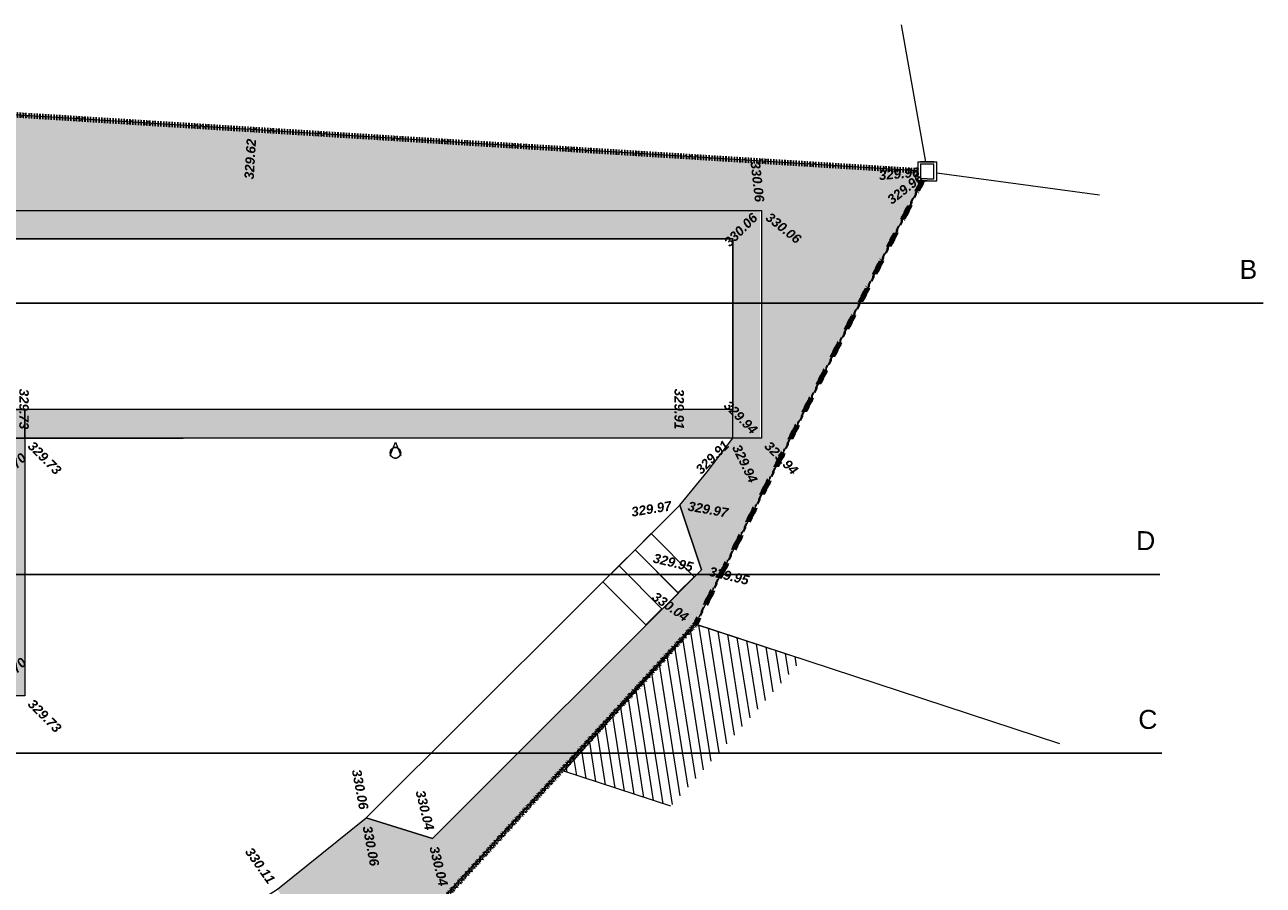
# Model space of a CAD drawing. Header units: centimetres. Extents: x -11246 to 29725, y -11714 to 13666.
# Tile 78 of 79: x 9298 to 9952, y 7609 to 8063. Entities that reach past the tile are written whole.
import ezdxf
from ezdxf.enums import TextEntityAlignment as Align

# ---------------------------------------------------------------- set-up
doc = ezdxf.new("R2010")
doc.units = ezdxf.units.CM
doc.linetypes.add('Centre 2', pattern=[0.03175, 0.00635, -0.004763, 0.015875, -0.004763])
doc.linetypes.add('IMPORT-BORDCHAUSSEE', pattern=[0])
for name, color, linetype, lineweight in [('0- Cloture', 7, 'Continuous', 5), ('BATI', 7, 'Continuous', 5), ('Caches des symboles', 7, 'Continuous', 5), ('COV_EPURES', 7, 'Continuous', 5), ('HACH-BATI', 7, 'Continuous', 5), ('Surface Projet - Textes - Altitudes', 175, 'Continuous', 0)]:
    doc.layers.add(name, color=color, linetype=linetype, lineweight=lineweight)
doc.layers.add('0- Coupes', color=7, linetype='Continuous')
doc.layers.add('0- nouvelle giration', color=7, linetype='Continuous')
for name, color, linetype, lineweight, true_color in [('0- Parking', 9, 'Continuous', 5, 0x808080), ('0- Piste', 5, 'Continuous', 5, 0x0000ff), ('CADASTRE', 190, 'IMPORT-BORDCHAUSSEE', 5, 0x7f00ff), ('INACTIF', 4, 'Continuous', 5, 0x00ffff), ('POLYGO', 7, 'Continuous', 5, 0xa50000), ('VERDI_CLOTURE LIMITE DE PROPRIETE', 1, 'Continuous', 5, 0xff0000)]:
    doc.layers.add(name, color=color, linetype=linetype, lineweight=lineweight, true_color=true_color)
doc.styles.add('Altitude Surfaces projet', font='arialbi.ttf', dxfattribs={"height": 0.5})
doc.styles.add('CoteTitreD', font='arial.ttf', dxfattribs={"height": 0.0017})

# ---------------------------------------------------------------- blocks, each defined once
blk = doc.blocks.new('APS_VERDI_PLAN MASSE_V2_REVIT_dwg_zs_cache-14888822-RDC Bâtiment 500')
at = {"layer": 'Caches des symboles', "flags": 128}
blk.add_lwpolyline([(-28.13, -14.571), (-28.231, -14.613), (-28.309, -14.69), (-28.351, -14.792), (-28.351, -14.901), (-28.309, -15.003), (-28.231, -15.08), (-28.13, -15.122), (-28.02, -15.122), (-27.919, -15.08), (-27.841, -15.003), (-27.799, -14.901), (-27.799, -14.792), (-27.841, -14.69), (-27.919, -14.613), (-28.02, -14.571), (-28.13, -14.571)], dxfattribs=at)
blk = doc.blocks.new('APS_VERDI_PLAN MASSE_V2_REVIT_dwg_4-14888823-RDC Bâtiment 500')
at = {"layer": 'INACTIF'}
blk.add_circle((-28.075, -14.847), 0.281, dxfattribs=at)
at = {"layer": 'POLYGO', "flags": 128}
blk.add_lwpolyline([(-28.356, -14.987), (-28.075, -14.284), (-27.794, -14.987)], dxfattribs=at)
blk.add_blockref('APS_VERDI_PLAN MASSE_V2_REVIT_dwg_zs_cache-14888822-RDC Bâtiment 500', (0, 0))
blk = doc.blocks.new('APS_VERDI_PLAN MASSE_V2_REVIT_dwg_COV_ROUE_3D-14888934-RDC Bâtiment 500')
at = {"layer": 'COV_EPURES'}
for p, q in [((-0.5, 0.5), (-0.5, -0.5)), ((-0.5, 0.5), (0, 0.5)), ((0, 0.5), (-0.35, 0.5)), ((-0.35, 0.4), (-0.35, -0.4)), ((-0.35, 0.4), (0, 0.4)), ((0.35, 0.5), (0, 0.5)), ((0, 0.5), (0.5, 0.5)), ((0, 0.4), (0.35, 0.4)), ((0.35, -0.4), (0.35, 0.4)), ((0.5, -0.5), (0.5, 0.5)), ((0, -0.5), (-0.5, -0.5)), ((0, -0.4), (-0.35, -0.4)), ((-0.35, -0.5), (0, -0.5)), ((0, -0.4), (0.35, -0.4)), ((0, -0.5), (0.35, -0.5)), ((0, -0.5), (0.5, -0.5))]:
    blk.add_line(p, q, dxfattribs=at)
blk = doc.blocks.new('A$Cd462aaf2')
at = {"layer": 'Surface Projet - Textes - Altitudes', "color": 94, "style": 'Altitude Surfaces projet'}
for s, rotation, p in [('329.62', 86.53432, (-35.804, -0.414, -329.963)), ('330.06', 276.48933, (-9.084, 0.515, -329.963)), ('329.96', 4.77177, (-2.549, -0.213, -329.963)), ('329.96', 37.79611, (-2.022, -1.568, -329.963)), ('330.06', 321.48933, (-8.423, -2.323, -329.963)), ('329.94', 315.00001, (-8.459, -14.363, -329.963)), ('329.70', 45, (-49.194, -16.498, -329.963)), ('329.94', 295.82997, (-10.088, -14.454, -329.963)), ('329.97', 349.97649, (-12.625, -17.647, -329.963)), ('329.95', 346.62974, (-11.503, -21.086, -329.963)), ('330.04', 325.08526, (-14.436, -22.352, -329.963)), ('329.70', 44.94326, (-49.193, -27.295, -329.963)), ('330.06', 280.78274, (-29.564, -34.535, -329.963)), ('330.04', 283.87809, (-26.042, -35.612, -329.963))]:
    blk.add_text(s, height=0.5, rotation=rotation, dxfattribs=at).set_placement(p, align=Align.MIDDLE_LEFT)
at = {"layer": 'Surface Projet - Textes - Altitudes', "color": 251, "style": 'Altitude Surfaces projet'}
for s, rotation, p in [('330.06', 45, (-10.604, -3.836, -329.963)), ('329.73', 270.00001, (-47.678, -11.469, -329.963)), ('329.91', 270.00003, (-13.093, -11.469, -329.963)), ('329.94', 315.00001, (-10.604, -12.218, -329.963)), ('329.73', 315.00001, (-47.342, -14.363, -329.963)), ('329.91', 45.00003, (-12.104, -15.836, -329.963)), ('329.97', 9.14655, (-15.619, -17.971, -329.963)), ('329.95', 346.62974, (-14.454, -20.385, -329.963)), ('329.73', 315, (-47.342, -27.97, -329.963)), ('330.06', 280.78274, (-30.132, -31.555, -329.963)), ('330.04', 283.87809, (-26.77, -32.667, -329.963)), ('330.11', 305.58876, (-35.832, -35.755, -329.963))]:
    blk.add_text(s, height=0.5, rotation=rotation, dxfattribs=at).set_placement(p, align=Align.MIDDLE_LEFT)

msp = doc.modelspace()

# ---------------------------------------------------------------- hatches: boundary and pattern name
at = {"lineweight": 5, "true_color": 0xcccccc}
msp.add_hatch(color=254, dxfattribs=at).paths.add_polyline_path([(9298.48089, 7844.61142), (9298.45936, 7859.61147), (8362.47536, 7859.61147), (8362.47536, 7949.60904), (9672.3017, 7949.60885), (9672.30177, 7859.61147), (9672.30169, 7844.61147), (9686.52534, 7844.61159), (9686.52534, 7964.4797), (8347.47536, 7964.60904), (8347.47536, 7844.61147), (9268.46596, 7844.61142)])
at = {"lineweight": 5, "true_color": 0xa55200}
h = msp.add_hatch(dxfattribs=at)
h.set_pattern_fill('FP_10', color=34, scale=10, style=0, pattern_type=2)
h.set_pattern_definition([(45, (-19904108.912, -72379480.274), (2.828427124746, 0), [4, 0]), (45, (-19904108.312, -72379480.274), (2.828427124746, 0), [4, 0]), (45, (-19904107.712, -72379480.274), (2.828427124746, 0), [4, 0])])
h.paths.add_polyline_path([(9672.30169, 7844.61147), (9672.30169, 7859.61147), (9298.47013, 7859.61061), (9298.47013, 7844.61147), (9641.082, 7844.61142), (9641.082, 7844.48233)])
at = {"layer": '0- nouvelle giration', "true_color": 0xafd9aa}
h = msp.add_hatch(dxfattribs=at)
h.set_pattern_fill('ANSI37', color=9, scale=0.1)
h.set_pattern_definition([(45, (7774.85803, 7985.276), (-0.224506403, 0.224506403), []), (135, (7774.85803, 7985.276), (-0.224506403, -0.224506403), [])])
edge = h.paths.add_edge_path(flags=17)
edge.add_line((9243.54198, 7704.82506), (9243.40936, 7704.82506))
edge.add_line((9243.40936, 7704.82506), (9243.40936, 7708.5333))
edge.add_line((9243.40936, 7708.5333), (9213.88491, 7706.5696))
edge.add_line((9213.88491, 7706.5696), (9188.19938, 7704.82785))
edge.add_line((9188.19938, 7704.82785), (9189.17129, 7648.75755))
edge.add_line((9189.17129, 7648.75755), (9220.30806, 7648.75755))
edge.add_arc((9166.29993, 7703.98581), 77.24662, 314.36005498, 360.62251027)
h.paths.add_polyline_path([(9193.58079, 7844.61128), (9151.37886, 7844.61128), (9151.37886, 7816.5384), (9193.58079, 7816.5384)], flags=17)
h.paths.add_polyline_path([(9211.56537, 7844.5853), (9298.47012, 7844.61142), (9298.47012, 7708.5384), (9279.95936, 7708.5384), (9279.95936, 7816.5384), (9211.56537, 7816.5384)], flags=17)
edge = h.paths.add_edge_path(flags=16)
edge.add_spline(control_points=[(8483.63265, 7747.9229), (8473.23546, 7766.04001), (8456.33208, 7793.00915), (8501.19299, 7819.33115), (8555.30671, 7815.05292), (8633.99958, 7814.76278), (8681.88639, 7817.79357), (8812.04957, 7813.04972), (8874.00138, 7813.00905), (8932.40475, 7788.6433), (8971.81768, 7764.98597), (8983.22669, 7744.08026), (8942.80299, 7723.64343), (8888.85969, 7706.3563), (8803.02282, 7722.64778), (8701.19564, 7730.407), (8620.77239, 7677.51211), (8598.90441, 7637.43833), (8525.9665, 7683.11303), (8500.19393, 7723.13495), (8483.63265, 7747.9229)], knot_values=[0, 0, 0, 0, 5.205560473, 7.910229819, 14.488220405, 21.740027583, 32.113314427, 40.526554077, 55.688985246, 57.317719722, 57.317719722, 57.317719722, 61.137916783, 67.881664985, 74.416986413, 84.722557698, 90.464298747, 100.393023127, 105.711588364, 114.635439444, 114.635439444, 114.635439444, 114.635439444], degree=3, periodic=0)
edge = h.paths.add_edge_path()
edge.add_line((9095.44936, 7816.5384), (9095.44936, 7844.61128))
edge.add_line((9095.44936, 7844.61128), (8363.63307, 7844.61128))
edge.add_line((8363.63307, 7844.61128), (8347.47536, 7844.61147))
edge.add_line((8347.47536, 7844.61147), (8347.47536, 7964.60904))
edge.add_line((8347.47536, 7964.60904), (9687.30169, 7964.60904))
edge.add_line((9687.30169, 7964.60904), (9687.30169, 7844.61147))
edge.add_line((9687.30169, 7844.61147), (9672.30169, 7844.61147))
edge.add_line((9672.30169, 7844.61147), (9658.58917, 7826.69484))
edge.add_line((9658.58917, 7826.69484), (9644.32377, 7809.23621))
edge.add_line((9644.32377, 7809.23621), (9655.60365, 7775.11519))
edge.add_line((9655.60365, 7775.11519), (9643.34668, 7762.87259))
edge.add_line((9643.34668, 7762.87259), (9643.49249, 7762.72575))
edge.add_line((9643.49249, 7762.72575), (9634.97242, 7754.2754))
edge.add_line((9634.97242, 7754.2754), (9630.38849, 7749.92959))
edge.add_line((9630.38849, 7749.92959), (9513.69088, 7633.36876))
edge.add_line((9513.69088, 7633.36876), (9478.72437, 7644.19953))
edge.add_line((9478.72437, 7644.19953), (9431.82234, 7606.52208))
edge.add_line((9431.82234, 7606.52208), (9458.61503, 7564.30654))
edge.add_line((9458.61503, 7564.30654), (9374.18395, 7510.72116))
edge.add_line((9374.18395, 7510.72116), (9347.39126, 7552.93669))
edge.add_arc((9428.4727, 7540.78475), 81.98701, 171.47633564, 199.44571408)
edge.add_line((9351.16245, 7513.49017), (9367.34464, 7483.02096))
edge.add_line((9367.34464, 7483.02096), (9368.11515, 7480.94579))
edge.add_line((9368.11515, 7480.94579), (9365.54978, 7473.01202))
edge.add_line((9365.54978, 7473.01202), (9377.5866, 7481.20335))
edge.add_line((9377.5866, 7481.20335), (9416.24641, 7509.54068))
edge.add_line((9416.24641, 7509.54068), (9472.80555, 7551.73829))
edge.add_line((9472.80555, 7551.73829), (9652.54838, 7746.4625))
edge.add_line((9652.54838, 7746.4625), (9772.29725, 7980.27599))
edge.add_line((9772.29725, 7980.27599), (9769.85803, 7980.27599))
edge.add_line((9769.85803, 7980.27599), (9769.85803, 7985.58575))
edge.add_line((9769.85803, 7985.58575), (8917.5, 8038.39161))
edge.add_line((8917.5, 8038.39161), (8846.58169, 8034.86069))
edge.add_line((8846.58169, 8034.86069), (8847.14345, 8033.97842))
edge.add_line((8847.14345, 8033.97842), (8826.38878, 8020.1032))
edge.add_line((8826.38878, 8020.1032), (8816.32012, 8030.67753))
edge.add_line((8816.32012, 8030.67753), (8817.76825, 8032.05644))
edge.add_line((8817.76825, 8032.05644), (8826.057, 8023.32514))
edge.add_line((8826.057, 8023.32514), (8826.67645, 8022.70085))
edge.add_line((8826.67645, 8022.70085), (8844.40644, 8034.55396))
edge.add_line((8844.40644, 8034.55396), (8844.28397, 8034.74629))
edge.add_line((8844.28397, 8034.74629), (8555.30881, 8020.35863))
edge.add_line((8555.30881, 8020.35863), (8297.07026, 7972.96972))
edge.add_line((8297.07026, 7972.96972), (8324.77286, 7897.5166))
edge.add_line((8324.77286, 7897.5166), (8337.47536, 7862.66193))
edge.add_line((8337.47536, 7862.66193), (8350.4065, 7827.60489))
edge.add_line((8350.4065, 7827.60489), (8664.08488, 7532.15748))
edge.add_line((8664.08488, 7532.15748), (9049.04773, 7532.24777))
edge.add_line((9049.04773, 7532.24777), (9270.19189, 7408.11878))
edge.add_line((9270.19189, 7408.11878), (9236.40839, 7436.78897))
edge.add_line((9236.40839, 7436.78897), (9193.74813, 7472.9924))
edge.add_line((9193.74813, 7472.9924), (9118.3404, 7538.29746))
edge.add_line((9118.3404, 7538.29746), (9095.69374, 7557.22689))
edge.add_arc((9063.44192, 7510.33914), 56.90906, 55.47779667, 90.22136055)
edge.add_line((9063.22205, 7567.24777), (9039.04773, 7542.24777))
edge.add_line((9039.04773, 7542.24777), (8989.04773, 7542.24777))
edge.add_line((8989.04773, 7542.24777), (8939.04773, 7542.24777))
edge.add_line((8939.04773, 7542.24777), (8889.04773, 7542.24777))
edge.add_line((8889.04773, 7542.24777), (8839.04773, 7542.24777))
edge.add_line((8839.04773, 7542.24777), (8789.04773, 7542.24777))
edge.add_line((8789.04773, 7542.24777), (8697.13197, 7542.24777))
edge.add_arc((8697.13197, 7592.24777), 50, 180, 270, ccw=False)
edge.add_line((8647.13197, 7592.24777), (8647.13197, 7632.62031))
edge.add_arc((8697.13197, 7632.62031), 50, 90, 180, ccw=False)
edge.add_line((8697.13197, 7682.62031), (8744.0519, 7682.62031))
edge.add_line((8744.0519, 7682.62031), (8763.95596, 7697.74739))
edge.add_line((8763.95596, 7697.74739), (8763.97109, 7697.72748))
edge.add_line((8763.97109, 7697.72748), (8775.46957, 7682.59791))
edge.add_line((8775.46957, 7682.59791), (8795.37362, 7697.72499))
edge.add_line((8795.37362, 7697.72499), (8806.86862, 7682.6))
edge.add_line((8806.86862, 7682.6), (8826.77267, 7697.72708))
edge.add_line((8826.77267, 7697.72708), (8838.25519, 7682.61851))
edge.add_line((8838.25519, 7682.61851), (8858.15924, 7697.74559))
edge.add_line((8858.15924, 7697.74559), (8869.66683, 7682.60403))
edge.add_line((8869.66683, 7682.60403), (8889.57088, 7697.73111))
edge.add_line((8889.57088, 7697.73111), (8901.05294, 7682.62314))
edge.add_line((8901.05294, 7682.62314), (8920.95699, 7697.75023))
edge.add_line((8920.95699, 7697.75023), (8932.35734, 7682.74977))
edge.add_line((8932.35734, 7682.74977), (8952.26139, 7697.87685))
edge.add_line((8952.26139, 7697.87685), (8963.87508, 7682.59568))
edge.add_line((8963.87508, 7682.59568), (8983.77913, 7697.72277))
edge.add_line((8983.77913, 7697.72277), (8995.21833, 7682.74977))
edge.add_line((8995.21833, 7682.74977), (9015.12239, 7697.87685))
edge.add_line((9015.12239, 7697.87685), (9026.73438, 7682.59791))
edge.add_line((9026.73438, 7682.59791), (9053.01733, 7702.57295))
edge.add_line((9053.01733, 7702.57295), (9083.27704, 7662.75755))
edge.add_line((9083.27704, 7662.75755), (9093.91704, 7648.75755))
edge.add_line((9093.91704, 7648.75755), (9145.20732, 7648.75755))
edge.add_line((9145.20732, 7648.75755), (9145.20732, 7701.91252))
edge.add_line((9145.20732, 7701.91252), (9095.44936, 7698.5384))
edge.add_line((9095.44936, 7698.5384), (9095.44936, 7816.5384))
at = {"layer": 'HACH-BATI'}
h = msp.add_hatch(dxfattribs=at)
h.set_pattern_fill('FP_2', color=256, scale=10, style=0, pattern_type=2)
h.set_pattern_definition([(99, (-19901877.072, -72391385.194), (-4.70386572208, -0.74501913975), [])])
h.paths.add_polyline_path([(9639.51699, 7650.36219), (9709.0965, 7727.95813), (9652.54838, 7746.4625), (9582.96887, 7668.86656), (9624.44673, 7655.29366)])

# ---------------------------------------------------------------- linework, layer by layer
at = {"lineweight": 5}
msp.add_line((8363.63307, 7844.61128), (9382.0762, 7844.61128), dxfattribs=at)
at = {"layer": '0- Cloture'}
msp.add_line((9298.47013, 7844.61142), (9298.47013, 7859.61147), dxfattribs=at)
at = {"layer": '0- Cloture', "flags": 128}
msp.add_lwpolyline([(9347.39126, 7552.93669), (9431.82234, 7606.52208), (9478.72437, 7644.19953), (9513.69088, 7633.36876), (9655.602, 7775.11355), (9644.32377, 7809.23621), (9658.58917, 7826.69484), (9672.30169, 7844.61147), (9672.30169, 7859.61147), (9672.30169, 7949.60885), (8361.69901, 7949.60885), (8361.69901, 7859.48233), (9227.68294, 7859.48233), (9298.47012, 7859.61147), (9298.47012, 7844.61142), (9298.47012, 7814.70189), (9298.47012, 7715.0384), (9298.47012, 7708.5384), (9279.95936, 7708.5384)], dxfattribs=at)
at = {"layer": '0- Coupes'}
for p, q in [((8265.78246, 7915.78953), (9952.18871, 7915.78953)), ((8211.21391, 7772.68739), (9897.62015, 7772.68739)), ((8212.3194, 7678.36949), (9898.72565, 7678.36949))]:
    msp.add_line(p, q, dxfattribs=at)
at = {"layer": '0- Parking', "color": 18, "true_color": 0x000000, "flags": 128}
for points in [[(9655.60365, 7775.11519), (9513.69088, 7633.36876), (9478.72437, 7644.19953), (9644.32377, 7809.23621)], [(9643.22868, 7762.97497), (9620.67263, 7785.70621), (9629.19271, 7794.15655), (9651.74875, 7771.42532)], [(9634.97242, 7754.2754), (9612.15256, 7777.25586), (9620.67263, 7785.70621), (9643.49249, 7762.72575)], [(9626.26747, 7746.02264), (9603.63249, 7768.80551), (9612.15256, 7777.25586), (9634.78754, 7754.47299)]]:
    msp.add_lwpolyline(points, close=True, dxfattribs=at)
at = {"layer": '0- Piste', "color": 1, "true_color": 0xff0000, "flags": 128}
for points in [[(8347.47536, 7964.60904), (9687.30169, 7964.60904), (9687.30169, 7844.61147), (8347.47536, 7844.61147)], [(8362.47536, 7949.60904), (9672.30169, 7949.60904), (9672.30169, 7859.61147), (8362.47536, 7859.61147)]]:
    msp.add_lwpolyline(points, close=True, dxfattribs=at)
at = {"layer": 'BATI', "flags": 128}
msp.add_lwpolyline([(9639.51699, 7650.36219), (9582.96887, 7668.86656), (9652.54838, 7746.4625), (9706.79983, 7728.711)], dxfattribs=at)
at = {"layer": 'CADASTRE', "linetype": 'Continuous'}
for p, q in [((9761.11555, 8062.62266), (9773.96966, 7990.27599)), ((9779.85803, 7984.59985), (9865.83029, 7972.97392)), ((9651.87286, 7746.7166), (9844.60872, 7683.5359))]:
    msp.add_line(p, q, dxfattribs=at)
at = {"layer": 'CADASTRE', "linetype": 'Continuous', "flags": 128}
for points in [[(9769.85803, 7985.58575), (8917.5, 8038.39161), (8555.30881, 8020.35863), (8244.15021, 7964.20354)], [(8793.11646, 7083.45797), (9385.30442, 7486.4555), (9472.80555, 7551.73829), (9652.54838, 7746.4625), (9772.29725, 7980.27599)]]:
    msp.add_lwpolyline(points, dxfattribs=at)
at = {"layer": 'VERDI_CLOTURE LIMITE DE PROPRIETE', "linetype": 'Centre 2', "lineweight": 90, "flags": 128}
for points in [[(9270.19189, 7408.11878), (9049.04773, 7532.24777), (8664.08488, 7532.15748), (8350.4661, 7827.54875), (8337.47536, 7862.66193), (8297.07026, 7972.96972), (8555.30881, 8020.35863), (8917.5, 8038.39161), (9769.85803, 7985.58575)], [(9772.29725, 7980.27599), (9652.54838, 7746.4625), (9514.07264, 7595.30748), (9475.21034, 7552.76078), (9377.5866, 7481.20335), (9368.32163, 7474.89832), (9270.19189, 7408.11878)]]:
    msp.add_lwpolyline(points, dxfattribs=at)

# ---------------------------------------------------------------- block references
at = {"xscale": 10, "yscale": 10, "zscale": 10}
for name in ['A$Cd462aaf2', 'APS_VERDI_PLAN MASSE_V2_REVIT_dwg_COV_ROUE_3D-14888934-RDC Bâtiment 500', 'APS_VERDI_PLAN MASSE_V2_REVIT_dwg_4-14888823-RDC Bâtiment 500']:
    msp.add_blockref(name, (9774.85803, 7985.27599), dxfattribs=at)

# ---------------------------------------------------------------- texts
at = {"layer": '0- Coupes', "char_height": 10, "attachment_point": 1, "style": 'CoteTitreD'}
for s, insert in [('B ', (9939.70139, 7938.57404)), ('D ', (9885.13284, 7795.47191)), ('C ', (9886.23833, 7701.15401))]:
    msp.add_mtext_dynamic_manual_height_columns(s, width=99.1363899, gutter_width=10, heights=[0], dxfattribs=dict(at, insert=insert))

doc.saveas('drawing.dxf')
